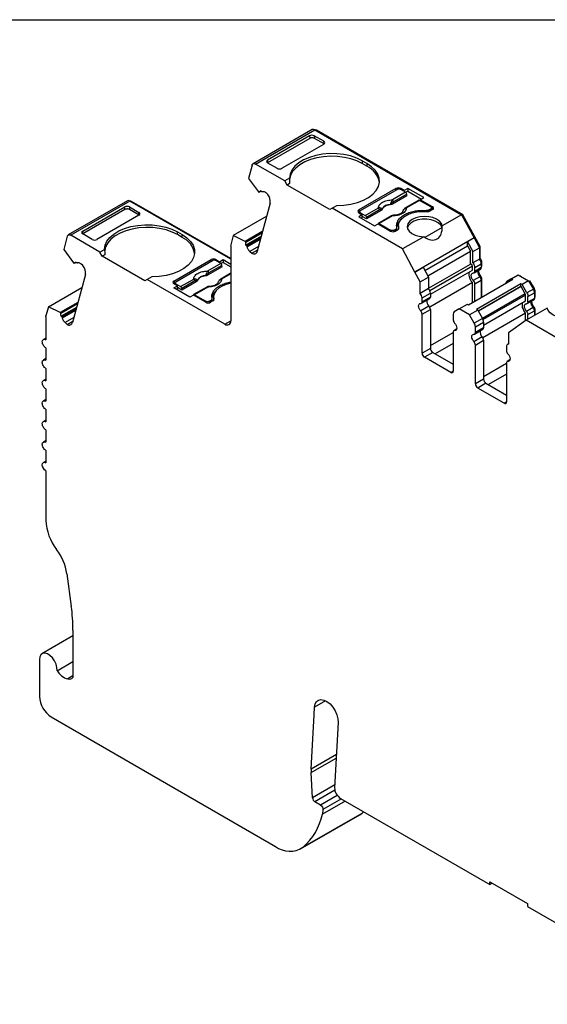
# Model space of a CAD drawing. Header units: millimetres. Extents: x 6 to 273, y 6 to 210.
# Tile 7 of 9: x 203 to 234, y 151 to 210. Entities that reach past the tile are written whole.
import ezdxf

# ---------------------------------------------------------------- set-up
doc = ezdxf.new("R2010")
doc.units = ezdxf.units.MM
doc.linetypes.add('SLD-Solid', pattern=[0])
doc.layers.add('TEXT', color=140, linetype='SLD-Solid', lineweight=25)

msp = doc.modelspace()

# ---------------------------------------------------------------- linework, layer by layer
for p, q in [((220.272, 202.98), (216.737, 200.939)), ((216.887, 200.924), (220.422, 202.965)), ((220.422, 202.965), (229.204, 197.896)), ((220.123, 202.457), (217.601, 201.002)), ((220.111, 202.614), (217.602, 201.165)), ((220.111, 202.614), (220.123, 202.457)), ((220.966, 202.284), (220.394, 202.614)), ((220.394, 202.614), (220.406, 202.458)), ((220.978, 202.128), (220.406, 202.458)), ((220.493, 202.924), (220.528, 202.945)), ((229.278, 197.893), (220.528, 202.945)), ((218.456, 200.672), (220.965, 202.12)), ((220.978, 202.128), (220.966, 202.284)), ((216.682, 200.861), (216.468, 200.065)), ((218.632, 199.916), (216.887, 200.924)), ((217.602, 201.165), (217.59, 201.008)), ((217.601, 201.002), (218.173, 200.671)), ((223.547, 200.957), (223.264, 201.121)), ((223.264, 201.121), (223.264, 200.957)), ((223.547, 200.794), (223.264, 200.957)), ((223.547, 200.957), (223.547, 200.794)), ((216.468, 200.065), (217.055, 199.27)), ((218.911, 200.077), (218.632, 199.916)), ((218.774, 199.671), (218.632, 199.916)), ((218.925, 199.759), (218.774, 199.671)), ((221.319, 198.202), (218.774, 199.671)), ((225.279, 199.467), (223.052, 198.181)), ((225.279, 199.467), (225.279, 199.365)), ((225.778, 199.343), (225.562, 199.467)), ((225.562, 199.467), (225.562, 199.406)), ((225.99, 199.465), (225.778, 199.343)), ((226.938, 198.918), (225.99, 199.465)), ((225.99, 199.465), (225.99, 199.302)), ((217.096, 199.233), (217.055, 199.27)), ((217.211, 199.3), (217.096, 199.233)), ((217.235, 199.279), (217.185, 199.324)), ((217.612, 199.114), (217.492, 199.221)), ((223.158, 198.141), (225.35, 199.406)), ((225.928, 199.031), (225.063, 198.532)), ((225.851, 199.239), (225.064, 198.785)), ((225.921, 199.124), (225.134, 198.67)), ((225.851, 199.239), (225.562, 199.406)), ((225.778, 199.282), (225.778, 199.343)), ((225.99, 199.302), (225.864, 199.229)), ((225.928, 199.031), (225.921, 199.124)), ((225.99, 199.302), (226.797, 198.836)), ((226.726, 198.795), (226.938, 198.918)), ((209.227, 198.729), (205.692, 196.688)), ((209.377, 198.714), (205.841, 196.673)), ((206.557, 196.914), (209.067, 198.362)), ((209.079, 198.206), (209.067, 198.362)), ((209.35, 198.362), (209.922, 198.032)), ((209.35, 198.362), (209.362, 198.206)), ((215.401, 195.237), (209.377, 198.714)), ((209.448, 198.673), (209.483, 198.694)), ((215.401, 195.277), (209.483, 198.694)), ((217.761, 198.58), (216.993, 195.712)), ((221.461, 198.283), (221.319, 198.202)), ((221.461, 198.283), (221.739, 198.444)), ((225.668, 195.855), (221.461, 198.283)), ((223.447, 197.851), (224.234, 198.306)), ((224.956, 198.515), (224.957, 198.5)), ((225.06, 198.597), (225.063, 198.532)), ((226.637, 198.761), (225.85, 198.307)), ((226.687, 198.756), (225.9, 198.302)), ((227.365, 198.365), (226.687, 198.756)), ((227.471, 198.365), (226.726, 198.795)), ((226.726, 198.795), (226.726, 198.734)), ((227.409, 198.166), (227.409, 198.304)), ((227.471, 198.202), (227.471, 198.365)), ((209.079, 198.206), (206.557, 196.75)), ((209.921, 197.869), (207.412, 196.42)), ((209.934, 197.877), (209.362, 198.206)), ((209.934, 197.877), (209.922, 198.032)), ((217.553, 197.802), (215.555, 196.649)), ((223.052, 198.181), (223.052, 198.018)), ((223.114, 198.054), (223.052, 198.018)), ((223.052, 198.018), (223.267, 197.894)), ((223.267, 197.894), (223.055, 197.771)), ((223.055, 197.771), (224.004, 197.224)), ((223.114, 198.079), (223.114, 197.982)), ((223.158, 198.018), (223.447, 197.851)), ((223.158, 197.957), (223.158, 198.018)), ((223.267, 197.73), (223.197, 197.69)), ((223.267, 197.73), (223.267, 197.894)), ((223.524, 197.644), (223.267, 197.792)), ((224.304, 198.191), (223.517, 197.736)), ((223.517, 197.736), (223.524, 197.644)), ((224.389, 198.143), (223.524, 197.644)), ((225.02, 197.828), (224.233, 197.373)), ((225.07, 197.823), (224.283, 197.368)), ((224.389, 198.143), (224.383, 198.206)), ((224.444, 198.204), (224.443, 198.219)), ((227.089, 198.149), (227.089, 198.093)), ((227.259, 198.181), (227.365, 198.243)), ((227.259, 198.094), (227.259, 198.181)), ((227.33, 198.12), (227.471, 198.202)), ((227.365, 198.243), (227.365, 198.141)), ((227.409, 198.238), (227.471, 198.202)), ((229.204, 197.896), (228.042, 197.225)), ((229.204, 197.896), (229.951, 196.51)), ((229.222, 197.861), (229.278, 197.893)), ((229.986, 196.58), (229.278, 197.893)), ((224.004, 197.224), (224.216, 197.346)), ((224.216, 197.346), (224.961, 196.916)), ((224.283, 197.368), (224.961, 196.977)), ((225.338, 196.97), (225.338, 197.12)), ((225.423, 197.232), (225.423, 197.069)), ((225.442, 197.061), (225.442, 197.097)), ((228.03, 197.127), (227.009, 196.538)), ((205.637, 196.61), (205.424, 195.814)), ((207.588, 195.665), (205.841, 196.673)), ((206.546, 196.757), (206.557, 196.914)), ((207.129, 196.42), (206.557, 196.75)), ((212.22, 196.869), (212.503, 196.706)), ((212.22, 196.706), (212.22, 196.869)), ((212.503, 196.542), (212.22, 196.706)), ((212.503, 196.542), (212.503, 196.706)), ((215.555, 196.649), (215.408, 196.102)), ((216.259, 196.299), (215.555, 196.649)), ((217.313, 196.908), (216.259, 196.299)), ((216.3, 196.263), (217.294, 196.837)), ((217.233, 196.609), (216.316, 196.08)), ((217.21, 196.523), (216.366, 196.035)), ((224.961, 196.977), (224.961, 196.916)), ((225.173, 196.977), (225.279, 197.038)), ((225.173, 196.891), (225.173, 196.977)), ((225.244, 196.916), (225.385, 196.998)), ((225.279, 197.038), (225.279, 196.936)), ((225.423, 197.069), (225.425, 197.03)), ((226.935, 196.586), (225.668, 195.855)), ((229.951, 196.51), (226.416, 194.469)), ((229.951, 196.509), (229.562, 196.285)), ((229.911, 196.537), (229.986, 196.58)), ((229.951, 196.509), (230.265, 195.927)), ((230.301, 195.997), (229.986, 196.58)), ((215.401, 196.042), (215.401, 191.563)), ((216.259, 196.299), (216.3, 196.263)), ((216.316, 196.08), (216.366, 196.035)), ((216.396, 195.98), (217.187, 196.437)), ((217.071, 196.004), (216.549, 195.703)), ((227.011, 194.568), (229.562, 196.041)), ((229.562, 196.041), (229.562, 196.285)), ((229.562, 196.285), (229.876, 195.702)), ((229.562, 196.041), (229.735, 195.721)), ((229.876, 195.702), (230.265, 195.927)), ((230.245, 195.965), (230.301, 195.997)), ((230.265, 195.927), (230.265, 195.241)), ((230.301, 195.288), (230.301, 195.997)), ((205.424, 195.814), (206.01, 195.019)), ((207.588, 195.665), (207.867, 195.825)), ((207.73, 195.42), (207.588, 195.665)), ((207.881, 195.507), (207.73, 195.42)), ((210.275, 193.95), (207.73, 195.42)), ((216.549, 195.703), (216.67, 195.596)), ((216.67, 195.596), (217.015, 195.795)), ((226.416, 194.469), (225.668, 195.855)), ((227.183, 194.248), (229.735, 195.721)), ((229.735, 194.952), (229.735, 195.721)), ((229.876, 195.017), (229.876, 195.702)), ((206.051, 194.982), (206.01, 195.019)), ((206.166, 195.049), (206.051, 194.982)), ((206.19, 195.028), (206.14, 195.072)), ((206.567, 194.863), (206.447, 194.97)), ((212.008, 193.93), (214.235, 195.216)), ((212.114, 193.889), (214.306, 195.154)), ((214.884, 194.78), (214.019, 194.28)), ((214.807, 194.988), (214.02, 194.533)), ((214.877, 194.873), (214.09, 194.418)), ((214.235, 195.114), (214.235, 195.216)), ((214.518, 195.216), (214.734, 195.091)), ((214.518, 195.216), (214.518, 195.154)), ((214.807, 194.988), (214.518, 195.154)), ((214.734, 195.091), (214.946, 195.214)), ((214.734, 195.03), (214.734, 195.091)), ((214.946, 195.05), (214.82, 194.978)), ((214.884, 194.78), (214.877, 194.873)), ((214.946, 195.214), (215.401, 194.951)), ((214.946, 195.214), (214.946, 195.05)), ((214.946, 195.05), (215.401, 194.788)), ((226.416, 194.468), (226.911, 194.754)), ((226.911, 194.754), (227.225, 194.171)), ((227.225, 193.503), (229.735, 194.952)), ((229.845, 194.82), (227.304, 193.353)), ((229.845, 194.593), (229.845, 194.82)), ((230.265, 195.241), (229.876, 195.017)), ((229.986, 194.739), (230.375, 194.963)), ((229.986, 194.511), (229.986, 194.739)), ((230.375, 194.736), (229.986, 194.511)), ((230.265, 195.268), (230.301, 195.288)), ((230.366, 195.04), (230.411, 195.065)), ((230.375, 194.963), (230.375, 194.736)), ((230.375, 194.817), (230.411, 194.838)), ((230.375, 194.783), (230.39, 194.792)), ((230.411, 194.838), (230.411, 195.065)), ((206.716, 194.329), (205.948, 191.461)), ((210.695, 194.193), (210.417, 194.032)), ((213.912, 194.264), (213.913, 194.249)), ((214.016, 194.346), (214.019, 194.28)), ((215.401, 194.399), (214.806, 194.055)), ((215.401, 194.365), (214.856, 194.05)), ((226.73, 193.886), (226.416, 194.468)), ((226.73, 193.886), (227.225, 194.171)), ((227.225, 194.171), (227.225, 193.486)), ((227.335, 193.144), (229.845, 194.593)), ((230.291, 194.186), (229.902, 193.961)), ((229.945, 194.419), (230.334, 194.644)), ((230.368, 194.189), (230.314, 194.157)), ((232.202, 194.083), (232.591, 194.307)), ((232.591, 194.307), (233.204, 193.953)), ((232.691, 194.25), (232.726, 194.27)), ((204.51, 192.398), (206.508, 193.551)), ((210.417, 194.032), (210.275, 193.95)), ((215.047, 191.359), (210.417, 194.032)), ((212.008, 193.93), (212.008, 193.767)), ((212.07, 193.802), (212.008, 193.767)), ((212.223, 193.642), (212.008, 193.767)), ((212.011, 193.52), (212.223, 193.642)), ((212.07, 193.828), (212.07, 193.731)), ((212.114, 193.767), (212.403, 193.6)), ((212.114, 193.705), (212.114, 193.767)), ((212.223, 193.479), (212.223, 193.642)), ((212.403, 193.6), (213.19, 194.054)), ((213.26, 193.939), (212.473, 193.485)), ((213.345, 193.891), (212.48, 193.392)), ((213.976, 193.576), (213.189, 193.122)), ((214.026, 193.571), (213.239, 193.117)), ((213.345, 193.891), (213.339, 193.955)), ((213.4, 193.953), (213.399, 193.967)), ((226.73, 193.2), (226.73, 193.886)), ((229.845, 193.844), (227.293, 192.371)), ((229.621, 192.511), (232.272, 194.042)), ((229.845, 192.641), (229.845, 193.844)), ((229.986, 193.763), (230.375, 193.987)), ((229.986, 192.722), (229.986, 193.763)), ((232.744, 193.77), (230.093, 192.239)), ((232.744, 193.606), (230.199, 192.137)), ((232.756, 193.599), (230.205, 192.126)), ((230.363, 194.062), (230.411, 194.089)), ((230.375, 193.987), (230.375, 192.947)), ((230.411, 192.967), (230.411, 194.089)), ((232.202, 194.083), (231.91, 193.915)), ((232.272, 194.042), (232.202, 194.083)), ((232.744, 193.606), (232.744, 193.77)), ((232.815, 193.729), (232.744, 193.77)), ((232.756, 193.599), (232.744, 193.606)), ((233.006, 193.166), (232.756, 193.599)), ((233.204, 193.953), (232.815, 193.729)), ((233.106, 193.224), (232.815, 193.729)), ((233.204, 193.953), (233.495, 193.449)), ((233.225, 193.917), (233.281, 193.95)), ((233.551, 193.481), (233.281, 193.95)), ((212.959, 192.972), (212.011, 193.52)), ((212.223, 193.479), (212.153, 193.438)), ((212.48, 193.392), (212.223, 193.54)), ((212.473, 193.485), (212.48, 193.392)), ((213.172, 193.095), (212.959, 192.972)), ((213.917, 192.664), (213.172, 193.095)), ((213.239, 193.117), (213.917, 192.726)), ((214.379, 192.981), (214.379, 192.817)), ((227.225, 193.486), (226.73, 193.2)), ((226.84, 192.922), (227.335, 193.208)), ((227.335, 192.98), (226.84, 192.695)), ((227.335, 193.208), (227.335, 192.98)), ((233.006, 193.166), (230.455, 191.693)), ((233.027, 193.097), (230.486, 191.63)), ((233.027, 192.756), (233.027, 193.097)), ((233.495, 193.449), (233.106, 193.224)), ((233.168, 193.015), (233.557, 193.24)), ((233.168, 192.674), (233.168, 193.015)), ((233.495, 193.449), (233.551, 193.481)), ((233.548, 193.316), (233.593, 193.342)), ((233.557, 193.24), (233.557, 192.899)), ((233.557, 192.98), (233.593, 193.001)), ((233.593, 193.001), (233.593, 193.342)), ((204.51, 192.398), (204.363, 191.851)), ((205.214, 192.048), (204.51, 192.398)), ((206.268, 192.657), (205.214, 192.048)), ((205.255, 192.012), (206.249, 192.586)), ((213.917, 192.726), (213.917, 192.664)), ((214.129, 192.726), (214.235, 192.787)), ((214.129, 192.639), (214.129, 192.726)), ((214.341, 192.746), (214.2, 192.664)), ((214.235, 192.787), (214.235, 192.685)), ((214.294, 192.719), (214.294, 192.869)), ((214.379, 192.817), (214.381, 192.778)), ((214.397, 192.81), (214.397, 192.846)), ((227.25, 192.431), (226.755, 192.145)), ((226.798, 192.603), (227.293, 192.889)), ((226.84, 192.695), (226.84, 192.922)), ((229.055, 192.266), (229.55, 192.552)), ((229.55, 192.552), (229.621, 192.511)), ((230.517, 191.307), (233.027, 192.756)), ((233.127, 192.583), (233.516, 192.807)), ((233.557, 192.899), (233.168, 192.674)), ((233.557, 192.946), (233.572, 192.955)), ((204.356, 191.791), (204.356, 190.427)), ((205.214, 192.048), (205.255, 192.012)), ((206.188, 192.358), (205.271, 191.829)), ((205.271, 191.829), (205.321, 191.784)), ((206.165, 192.272), (205.321, 191.784)), ((205.351, 191.729), (206.142, 192.186)), ((226.84, 191.946), (227.335, 192.232)), ((226.84, 189.626), (226.84, 191.946)), ((227.335, 192.232), (227.335, 189.911)), ((228.702, 191.961), (228.702, 191.62)), ((229.055, 192.266), (228.764, 192.098)), ((229.668, 191.912), (229.055, 192.266)), ((230.163, 192.198), (229.668, 191.912)), ((229.96, 191.408), (229.668, 191.912)), ((230.093, 192.239), (230.163, 192.198)), ((230.163, 192.198), (230.455, 191.693)), ((233.027, 192.007), (230.475, 190.534)), ((233.027, 191.57), (233.027, 192.007)), ((234.323, 192.322), (233.055, 191.59)), ((233.472, 192.349), (233.084, 192.124)), ((233.168, 191.926), (233.557, 192.15)), ((233.168, 191.655), (233.168, 191.926)), ((233.55, 192.352), (233.496, 192.32)), ((233.545, 192.225), (233.593, 192.252)), ((233.557, 192.15), (233.557, 191.88)), ((233.593, 191.9), (233.593, 192.252)), ((206.026, 191.753), (205.504, 191.452)), ((205.504, 191.452), (205.625, 191.345)), ((205.625, 191.345), (205.97, 191.544)), ((215.047, 191.359), (215.401, 191.563)), ((230.455, 191.693), (229.96, 191.408)), ((230.022, 191.198), (230.517, 191.484)), ((230.022, 190.858), (230.022, 191.198)), ((230.517, 191.484), (230.517, 191.143)), ((233.055, 191.59), (231.994, 190.847)), ((237.263, 189.161), (233.055, 191.59)), ((227.335, 190.075), (228.702, 190.864)), ((228.702, 190.871), (228.702, 188.551)), ((228.904, 191.056), (228.743, 190.963)), ((228.786, 190.972), (228.896, 191.035)), ((229.98, 190.766), (230.475, 191.052)), ((230.517, 191.143), (230.022, 190.858)), ((231.994, 190.847), (231.994, 190.162)), ((204.356, 190.528), (204.206, 190.442)), ((228.702, 190.211), (227.618, 189.585)), ((230.432, 190.594), (229.937, 190.308)), ((230.022, 190.109), (230.517, 190.395)), ((230.022, 187.789), (230.022, 190.109)), ((230.517, 190.395), (230.517, 188.075)), ((231.994, 190.175), (231.946, 190.148)), ((204.356, 189.937), (204.356, 189.202)), ((227.335, 189.911), (226.84, 189.626)), ((227.476, 189.667), (226.981, 189.381)), ((227.476, 189.667), (228.702, 188.959)), ((231.883, 190.01), (231.883, 189.783)), ((204.356, 189.303), (204.206, 189.217)), ((228.56, 188.469), (226.981, 189.381)), ((230.517, 188.238), (231.883, 189.027)), ((231.883, 189.034), (231.883, 186.714)), ((232.086, 189.219), (231.925, 189.126)), ((231.968, 189.135), (232.078, 189.198)), ((204.356, 188.712), (204.356, 187.977)), ((228.702, 188.551), (228.56, 188.469)), ((231.883, 188.374), (230.8, 187.748)), ((204.356, 188.079), (204.206, 187.992)), ((230.517, 188.075), (230.022, 187.789)), ((230.658, 187.83), (230.163, 187.544)), ((230.658, 187.83), (231.883, 187.122)), ((204.356, 187.487), (204.356, 186.752)), ((231.742, 186.632), (230.163, 187.544)), ((204.356, 186.854), (204.206, 186.767)), ((231.883, 186.714), (231.742, 186.632)), ((204.356, 186.262), (204.356, 185.528)), ((204.356, 185.629), (204.206, 185.542)), ((204.356, 185.038), (204.356, 184.303)), ((204.356, 184.404), (204.206, 184.318)), ((204.356, 183.813), (204.356, 183.078)), ((204.356, 183.179), (204.206, 183.093)), ((204.356, 182.588), (204.356, 179.636)), ((205.614, 176.45), (205.878, 174.496)), ((205.976, 173.08), (205.976, 170.238)), ((205.976, 172.734), (204.124, 171.665)), ((203.969, 171.321), (203.969, 169.116)), ((205.027, 170.655), (205.976, 171.203)), ((205.976, 170.337), (205.67, 170.16)), ((221.071, 168.86), (220.407, 168.477)), ((220.383, 168.024), (220.407, 168.477)), ((204.676, 167.892), (218.081, 160.153)), ((220.208, 164.769), (220.383, 168.024)), ((221.819, 167.564), (221.609, 163.663)), ((221.715, 165.639), (220.208, 164.769)), ((220.208, 164.568), (221.704, 165.432)), ((220.288, 163.058), (220.208, 164.568)), ((221.618, 163.826), (220.288, 163.058)), ((221.623, 163.513), (220.429, 162.823)), ((221.772, 163.2), (220.775, 162.624)), ((222.015, 162.996), (220.915, 162.361)), ((221.962, 163.026), (230.882, 157.876)), ((220.775, 162.624), (220.429, 162.823)), ((222.244, 162.863), (220.886, 162.079)), ((219.58, 160.005), (223.116, 162.046)), ((219.718, 160.1), (223.253, 162.141)), ((220.915, 162.361), (220.886, 162.079)), ((223.116, 162.046), (223.253, 162.141)), ((223.253, 162.141), (223.345, 162.22)), ((230.882, 158.04), (233.145, 156.734)), ((230.882, 157.876), (230.882, 158.04)), ((230.882, 157.876), (231.024, 157.958)), ((233.145, 156.734), (233.145, 156.57)), ((233.145, 156.57), (243.278, 150.721))]:
    msp.add_line(p, q)
at = {"flags": 128}
for points in [[(223.264, 201.121), (222.936, 201.28), (222.567, 201.406), (222.166, 201.494), (221.745, 201.542), (221.316, 201.549), (220.892, 201.515), (220.483, 201.439), (220.102, 201.325), (219.759, 201.176), (219.465, 200.996), (219.227, 200.79), (219.053, 200.564), (218.946, 200.324), (218.911, 200.077)], [(223.264, 200.957), (222.945, 201.113), (222.586, 201.237), (222.197, 201.326), (221.788, 201.376), (221.37, 201.387), (220.954, 201.359), (220.553, 201.292), (220.175, 201.188), (219.833, 201.049), (219.534, 200.88), (219.287, 200.685), (219.098, 200.47), (218.973, 200.239), (218.915, 200), (218.913, 199.971)], [(216.682, 200.861), (216.693, 200.892), (216.71, 200.917), (216.732, 200.936), (216.758, 200.948), (216.787, 200.953), (216.818, 200.95), (216.852, 200.941), (216.887, 200.924)], [(221.739, 198.444), (222.167, 198.465), (222.582, 198.526), (222.974, 198.627), (223.331, 198.764), (223.643, 198.934), (223.901, 199.132), (224.099, 199.352), (224.229, 199.588), (224.29, 199.833), (224.278, 200.08), (224.194, 200.323), (224.041, 200.555), (223.823, 200.768), (223.547, 200.957)], [(225.442, 197.097), (225.425, 197.278), (225.474, 197.457), (225.587, 197.626), (225.758, 197.777), (225.979, 197.905), (226.242, 198.004), (226.535, 198.069), (226.844, 198.097), (227.157, 198.088)], [(228.042, 197.225), (227.993, 197.377), (227.88, 197.517), (227.708, 197.636), (227.491, 197.726), (227.24, 197.781), (226.974, 197.798), (226.71, 197.775), (226.463, 197.715), (226.251, 197.62), (226.088, 197.498), (225.983, 197.356), (225.944, 197.203), (225.973, 197.049), (226.069, 196.905), (226.224, 196.779), (226.43, 196.68), (226.672, 196.615), (226.935, 196.586)], [(207.867, 195.825), (207.902, 196.072), (208.009, 196.312), (208.183, 196.538), (208.421, 196.744), (208.715, 196.925), (209.058, 197.074), (209.439, 197.188), (209.847, 197.263), (210.272, 197.298), (210.701, 197.291), (211.122, 197.243), (211.523, 197.154), (211.892, 197.029), (212.22, 196.869)], [(212.22, 196.706), (211.901, 196.862), (211.542, 196.986), (211.153, 197.074), (210.744, 197.125), (210.326, 197.136), (209.91, 197.107), (209.509, 197.04), (209.131, 196.936), (208.788, 196.798), (208.49, 196.629), (208.242, 196.434), (208.054, 196.218), (207.929, 195.988), (207.871, 195.749), (207.869, 195.72)], [(228.03, 197.127), (227.952, 197.276), (227.81, 197.409), (227.615, 197.517), (227.379, 197.592), (227.117, 197.63), (226.847, 197.628), (226.586, 197.587), (226.353, 197.508), (226.162, 197.398), (226.026, 197.263), (225.954, 197.113), (225.953, 197.11)], [(205.637, 196.61), (205.648, 196.641), (205.665, 196.666), (205.687, 196.685), (205.712, 196.697), (205.741, 196.702), (205.773, 196.699), (205.807, 196.69), (205.841, 196.673)], [(212.503, 196.706), (212.779, 196.516), (212.997, 196.303), (213.15, 196.072), (213.234, 195.829), (213.245, 195.581), (213.185, 195.336), (213.055, 195.1), (212.857, 194.88), (212.599, 194.683), (212.287, 194.513), (211.93, 194.375), (211.538, 194.275), (211.123, 194.213), (210.695, 194.193)], [(215.401, 193.802), (215.198, 193.752), (214.935, 193.654), (214.713, 193.526), (214.543, 193.374), (214.43, 193.205), (214.381, 193.026), (214.397, 192.846)], [(235.429, 192.961), (235.693, 192.933), (235.935, 192.867), (236.141, 192.768), (236.296, 192.642), (236.392, 192.498), (236.421, 192.344), (236.382, 192.191), (236.277, 192.049), (236.114, 191.927), (235.902, 191.832), (235.655, 191.772), (235.391, 191.749), (235.124, 191.766), (234.874, 191.821), (234.657, 191.911), (234.485, 192.03), (234.372, 192.17), (234.323, 192.322)], [(226.755, 192.145), (226.703, 192.212), (226.662, 192.289), (226.637, 192.368), (226.628, 192.443), (226.637, 192.508), (226.662, 192.557), (226.703, 192.586), (226.755, 192.594)], [(228.786, 191.421), (228.838, 191.354), (228.879, 191.277), (228.905, 191.198), (228.914, 191.123), (228.905, 191.058), (228.879, 191.009), (228.838, 190.979), (228.786, 190.972)], [(229.937, 190.308), (229.885, 190.375), (229.844, 190.452), (229.819, 190.531), (229.81, 190.606), (229.819, 190.671), (229.844, 190.72), (229.885, 190.75), (229.937, 190.757)], [(231.968, 189.584), (232.02, 189.517), (232.061, 189.44), (232.087, 189.361), (232.096, 189.286), (232.087, 189.221), (232.061, 189.172), (232.02, 189.143), (231.968, 189.135)], [(204.356, 182.588), (204.275, 182.654), (204.206, 182.746), (204.16, 182.852), (204.144, 182.955), (204.16, 183.04), (204.206, 183.093), (204.275, 183.106), (204.356, 183.078)], [(205.027, 170.655), (205.018, 170.839), (204.965, 171.039), (204.872, 171.236), (204.746, 171.414), (204.6, 171.558), (204.445, 171.655), (204.295, 171.698), (204.162, 171.682), (204.058, 171.609), (203.991, 171.485), (203.969, 171.321)], [(220.407, 168.477), (220.443, 168.666), (220.523, 168.811), (220.644, 168.902), (220.797, 168.933), (220.972, 168.902), (221.156, 168.811), (221.337, 168.666), (221.503, 168.477), (221.642, 168.257), (221.746, 168.02), (221.806, 167.784), (221.819, 167.564)]]:
    msp.add_lwpolyline(points, dxfattribs=at)
for centre, radius, start, end in [((220.334, 202.841), 0.152, 54.67239, 114.01711), ((220.469, 202.862), 0.102, 54.34676, 109.60724), ((222.985, 199.592), 1.327, 10.55249, 64.96313), ((225.421, 199.194), 0.307, 62.6096, 117.39042), ((217.093, 198.681), 0.676, 351.38161, 39.7694), ((209.289, 198.59), 0.152, 54.80899, 114.06172), ((209.424, 198.611), 0.102, 54.52046, 109.65287), ((224.15, 198.175), 0.155, 5.68902, 57.19916), ((224.274, 198.253), 0.118, 336.66805, 18.17486), ((224.944, 197.943), 0.573, 88.84481, 151.14981), ((224.737, 198.214), 0.5, 49.88216, 58.74263), ((224.979, 198.654), 0.155, 5.68902, 57.19916), ((225.871, 198.262), 0.0497, 54.01604, 114.69587), ((227.44, 198.283), 0.0873, 290.78336, 69.21621), ((223.083, 198.1), 0.0873, 110.78347, 249.21698), ((225.041, 197.783), 0.0498, 54.01822, 114.67137), ((225.743, 198.203), 0.00686, 52.52034, 103.5057), ((227.19, 198.387), 0.301, 263.66944, 297.5974), ((225.351, 197.083), 0.0919, 292.11456, 9.09384), ((211.941, 195.34), 1.327, 10.55249, 64.96313), ((225.102, 197.189), 0.307, 242.60974, 297.39022), ((215.63, 196.044), 0.23, 165.57282, 180.51026), ((216.793, 195.76), 0.205, 233.14551, 346.27553), ((206.048, 194.43), 0.676, 351.38161, 39.7694), ((214.377, 194.943), 0.307, 62.60967, 117.39033), ((229.914, 194.942), 0.462, 2.68162, 40.48108), ((230.276, 194.725), 0.0995, 305.30611, 6.00619), ((213.9, 193.691), 0.573, 88.84481, 151.14981), ((213.693, 193.963), 0.5, 49.88216, 58.74263), ((213.935, 194.403), 0.155, 5.68902, 57.19916), ((230.56, 194.474), 0.395, 168.79208, 226.95592), ((230.064, 193.972), 0.311, 2.82593, 43.43122), ((212.039, 193.848), 0.0873, 110.78348, 249.21698), ((213.106, 193.924), 0.155, 5.68902, 57.19916), ((213.23, 194.002), 0.118, 336.66805, 18.17486), ((213.997, 193.531), 0.0498, 54.01822, 114.67137), ((214.699, 193.952), 0.00686, 52.52034, 103.5057), ((214.827, 194.01), 0.0497, 54.01604, 114.69587), ((226.378, 192.9), 0.462, 2.6816, 40.48111), ((226.873, 193.186), 0.462, 2.68163, 40.48107), ((227.236, 192.97), 0.0995, 305.30602, 6.00582), ((233.125, 193.225), 0.433, 1.95642, 31.14371), ((214.058, 192.937), 0.307, 242.60998, 297.3903), ((214.307, 192.831), 0.0919, 292.11493, 9.09371), ((226.756, 192.679), 0.0853, 269.39175, 10.36502), ((227.519, 192.719), 0.395, 168.79208, 226.95598), ((227.024, 192.217), 0.311, 2.82617, 43.43111), ((233.742, 192.637), 0.395, 168.79207, 226.95594), ((233.458, 192.888), 0.0995, 305.30578, 6.00643), ((226.529, 191.931), 0.311, 2.82606, 43.43134), ((228.852, 191.975), 0.151, 125.69812, 185.62053), ((233.246, 192.135), 0.311, 2.82606, 43.43123), ((205.748, 191.509), 0.205, 233.14551, 346.27553), ((215.185, 191.528), 0.218, 230.79667, 9.21405), ((229.012, 191.635), 0.311, 182.82626, 223.43119), ((229.589, 191.184), 0.433, 1.95645, 31.14372), ((230.084, 191.469), 0.433, 1.95669, 31.14358), ((228.785, 190.887), 0.0853, 89.39197, 190.36578), ((229.938, 190.842), 0.0853, 269.39183, 10.36529), ((230.701, 190.882), 0.395, 168.79207, 226.95596), ((230.418, 191.133), 0.0995, 305.306, 6.0061), ((229.711, 190.094), 0.311, 2.82618, 43.43118), ((230.206, 190.38), 0.311, 2.82618, 43.43118), ((232.013, 190.032), 0.131, 98.38579, 189.50163), ((227.147, 189.64), 0.307, 182.60555, 237.3945), ((227.642, 189.925), 0.307, 182.60548, 237.39454), ((232.194, 189.798), 0.311, 182.82615, 223.43126), ((231.967, 189.05), 0.0853, 89.39187, 190.36542), ((228.615, 188.537), 0.0873, 230.79687, 9.21367), ((230.329, 187.803), 0.307, 182.60562, 237.39459), ((230.824, 188.089), 0.307, 182.60554, 237.39463), ((231.797, 186.7), 0.0873, 230.79706, 9.21398), ((207.393, 179.77), 3.04, 182.51692, 217.92425), ((202.44, 175.954), 3.213, 8.88874, 37.31959), ((195.357, 173.052), 10.619, 0.15238, 7.81787), ((205.959, 171.199), 1.079, 210.25442, 254.45413), ((205.504, 169.186), 1.537, 182.60554, 237.39441), ((222.094, 164.671), 1.889, 177.01428, 183.11535), ((222.37, 163.668), 0.761, 180.41914, 237.5877), ((220.597, 163.084), 0.31, 184.83521, 237.24431), ((217.281, 162.873), 3.692, 311.30381, 347.57405), ((218.937, 161.289), 1.422, 232.98477, 303.29035)]:
    msp.add_arc(centre, radius, start, end)
for centre, major_axis, ratio, start_param, end_param in [((220.252, 202.532), (0.2, 0.001), 0.577279, 0.781586, 2.352383), ((220.264, 202.376), (0.2, 0.001), 0.577279, 0.781587, 2.352383), ((220.824, 202.202), (0.2, 0.001), 0.577279, 5.493975, 7.06477), ((217.743, 201.083), (0.2, 0.001), 0.577279, 2.352383, 3.923179), ((218.315, 200.753), (0.2, 0.001), 0.577279, 3.923179, 5.493975), ((221.461, 198.61), (-1.803, 3.123), 0.577335, 0.787087, 0.892479), ((209.208, 198.28), (0.2, 0.001), 0.577279, 0.781586, 2.352383), ((209.78, 197.95), (0.2, 0.001), 0.577279, 5.493975, 7.06477), ((226.994, 197.824), (-0.725, 1.386), 0.547657, 2.323184, 4.005348), ((226.994, 197.58), (-0.725, 1.386), 0.547657, 4.045175, 4.11376), ((206.699, 196.832), (0.2, 0.001), 0.577279, 2.352383, 3.923179), ((207.271, 196.502), (0.2, 0.001), 0.577279, 3.923179, 5.493975), ((210.417, 194.358), (-1.803, 3.123), 0.577335, 0.787087, 0.89248)]:
    msp.add_ellipse(centre, major_axis=major_axis, ratio=ratio, start_param=start_param, end_param=end_param)
for points, knots in [([(217.096, 199.233), (217.103, 199.247), (217.118, 199.273), (217.148, 199.304), (217.173, 199.317), (217.185, 199.324)], [0, 0, 0, 0, 0.3345063, 0.6654937, 1, 1, 1, 1]), ([(217.277, 199.27), (217.286, 199.275), (217.305, 199.286), (217.338, 199.291), (217.381, 199.287), (217.433, 199.267), (217.472, 199.236), (217.492, 199.221)], [0, 0, 0, 0, 0.1671016, 0.3319461, 0.5003862, 0.7494426, 1, 1, 1, 1]), ([(225.562, 199.406), (225.552, 199.411), (225.532, 199.421), (225.495, 199.43), (225.45, 199.433), (225.396, 199.428), (225.365, 199.413), (225.35, 199.406)], [0, 0, 0, 0, 0.168224, 0.331133, 0.500763, 0.749586, 1, 1, 1, 1]), ([(225.921, 199.124), (225.92, 199.145), (225.911, 199.169), (225.886, 199.211), (225.868, 199.229), (225.851, 199.239)], [0, 0, 0, 0, 0.5, 0.5, 1, 1, 1, 1]), ([(224.234, 198.306), (224.235, 198.321), (224.236, 198.351), (224.248, 198.396), (224.266, 198.439), (224.302, 198.499), (224.366, 198.57), (224.474, 198.646), (224.605, 198.709), (224.753, 198.752), (224.907, 198.78), (225.011, 198.783), (225.064, 198.785)], [0, 0, 0, 0, 0.0602697, 0.1200562, 0.1798933, 0.2403137, 0.3700145, 0.5001284, 0.6298294, 0.7599435, 0.879871, 1, 1, 1, 1]), ([(224.957, 198.5), (224.931, 198.497), (224.881, 198.491), (224.809, 198.475), (224.741, 198.455), (224.677, 198.429), (224.614, 198.397), (224.554, 198.357), (224.503, 198.309), (224.465, 198.258), (224.451, 198.222), (224.444, 198.204)], [0, 0, 0, 0, 0.101069, 0.200103, 0.298615, 0.398141, 0.500173, 0.626627, 0.756016, 0.877292, 1, 1, 1, 1]), ([(224.956, 198.515), (224.961, 198.527), (224.97, 198.55), (224.981, 198.585), (224.99, 198.615), (224.995, 198.634), (224.997, 198.642)], [0, 0, 0, 0, 0.306881, 0.575882, 0.806979, 1, 1, 1, 1]), ([(225.06, 198.597), (225.048, 198.585), (225.018, 198.555), (224.979, 198.53), (224.956, 198.515)], [0, 0, 0, 0, 0.389276, 1, 1, 1, 1]), ([(225.063, 198.532), (225.053, 198.527), (225.033, 198.516), (224.996, 198.505), (224.97, 198.502), (224.957, 198.5)], [0, 0, 0, 0, 0.3357194, 0.6642806, 1, 1, 1, 1]), ([(225.134, 198.67), (225.12, 198.66), (225.092, 198.643), (225.07, 198.612), (225.06, 198.597)], [0, 0, 0, 0, 0.521485, 1, 1, 1, 1]), ([(225.9, 198.302), (225.899, 198.287), (225.898, 198.257), (225.886, 198.212), (225.868, 198.168), (225.832, 198.109), (225.768, 198.037), (225.66, 197.962), (225.529, 197.899), (225.382, 197.855), (225.227, 197.828), (225.123, 197.825), (225.07, 197.823)], [0, 0, 0, 0, 0.06027, 0.120056, 0.179893, 0.240314, 0.370015, 0.500128, 0.629829, 0.759943, 0.879871, 1, 1, 1, 1]), ([(225.85, 198.307), (225.829, 198.293), (225.79, 198.268), (225.757, 198.228), (225.742, 198.21)], [0, 0, 0, 0, 0.553024, 1, 1, 1, 1]), ([(226.687, 198.756), (226.679, 198.76), (226.662, 198.768), (226.644, 198.767), (226.638, 198.761), (226.638, 198.761)], [0, 0, 0, 0, 0.472475, 0.94495, 1, 1, 1, 1]), ([(227.365, 198.365), (227.393, 198.349), (227.409, 198.327), (227.409, 198.281), (227.393, 198.259), (227.365, 198.243)], [0, 0, 0, 0, 0.5, 0.5, 1, 1, 1, 1]), ([(209.362, 198.206), (209.353, 198.211), (209.333, 198.222), (209.298, 198.232), (209.261, 198.239), (209.208, 198.241), (209.141, 198.235), (209.1, 198.216), (209.079, 198.206)], [0, 0, 0, 0, 0.126961, 0.24931, 0.372135, 0.500462, 0.749301, 1, 1, 1, 1]), ([(223.158, 198.018), (223.13, 198.034), (223.114, 198.057), (223.114, 198.102), (223.13, 198.125), (223.158, 198.141)], [0, 0, 0, 0, 0.5, 0.5, 1, 1, 1, 1]), ([(223.447, 197.851), (223.464, 197.841), (223.481, 197.824), (223.507, 197.781), (223.516, 197.757), (223.517, 197.736)], [0, 0, 0, 0, 0.5, 0.5, 1, 1, 1, 1]), ([(224.383, 198.206), (224.375, 198.208), (224.36, 198.211), (224.333, 198.205), (224.314, 198.196), (224.304, 198.191)], [0, 0, 0, 0, 0.317222, 0.645084, 1, 1, 1, 1]), ([(224.443, 198.219), (224.439, 198.217), (224.432, 198.215), (224.416, 198.211), (224.399, 198.208), (224.388, 198.207), (224.383, 198.206)], [0, 0, 0, 0, 0.332097, 0.61117, 0.833934, 1, 1, 1, 1]), ([(224.444, 198.204), (224.441, 198.197), (224.435, 198.182), (224.416, 198.161), (224.398, 198.149), (224.389, 198.143)], [0, 0, 0, 0, 0.3357194, 0.6642806, 1, 1, 1, 1]), ([(225.124, 197.861), (225.107, 197.859), (225.074, 197.855), (225.038, 197.837), (225.02, 197.828)], [0, 0, 0, 0, 0.512278, 1, 1, 1, 1]), ([(225.123, 197.86), (225.119, 197.859), (225.104, 197.857), (225.084, 197.837), (225.07, 197.823)], [0, 0, 0, 0, 0.3178823, 1, 1, 1, 1]), ([(225.137, 197.857), (225.134, 197.859), (225.13, 197.862), (225.124, 197.86), (225.123, 197.86)], [0, 0, 0, 0, 0.826719, 1, 1, 1, 1]), ([(225.686, 198.075), (225.665, 198.046), (225.623, 197.987), (225.482, 197.917), (225.314, 197.871), (225.186, 197.866), (225.132, 197.864)], [0, 0, 0, 0, 0.261846, 0.528245, 0.802184, 1, 1, 1, 1]), ([(225.336, 197.136), (225.331, 197.16), (225.321, 197.205), (225.318, 197.275), (225.324, 197.343), (225.34, 197.412), (225.364, 197.479), (225.42, 197.59), (225.539, 197.738), (225.765, 197.901), (226.047, 198.031), (226.34, 198.11), (226.611, 198.149), (226.851, 198.163), (227.009, 198.153), (227.089, 198.149)], [0, 0, 0, 0, 0.042112, 0.083729, 0.125101, 0.166484, 0.208132, 0.250294, 0.375098, 0.50009, 0.624895, 0.749887, 0.833557, 0.916248, 1, 1, 1, 1]), ([(224.213, 197.335), (224.214, 197.354), (224.223, 197.368), (224.248, 197.381), (224.266, 197.379), (224.283, 197.368)], [0, 0, 0, 0, 0.5, 0.5, 1, 1, 1, 1]), ([(225.279, 197.038), (225.289, 197.045), (225.31, 197.059), (225.329, 197.083), (225.339, 197.11), (225.337, 197.127), (225.336, 197.136)], [0, 0, 0, 0, 0.249233, 0.499959, 0.749241, 1, 1, 1, 1]), ([(225.607, 197.61), (225.588, 197.597), (225.493, 197.531), (225.389, 197.39), (225.351, 197.26), (225.333, 197.198)], [0, 0, 0, 0, 0.1148397, 0.578088, 1, 1, 1, 1]), ([(225.173, 196.977), (225.145, 196.961), (225.106, 196.952), (225.028, 196.952), (224.989, 196.961), (224.961, 196.977)], [0, 0, 0, 0, 0.5, 0.5, 1, 1, 1, 1]), ([(216.316, 196.08), (216.311, 196.101), (216.302, 196.144), (216.296, 196.206), (216.299, 196.244), (216.3, 196.263)], [0, 0, 0, 0, 0.3345062, 0.6654938, 1, 1, 1, 1]), ([(216.549, 195.703), (216.537, 195.715), (216.512, 195.739), (216.478, 195.782), (216.444, 195.837), (216.412, 195.905), (216.401, 195.955), (216.396, 195.98)], [0, 0, 0, 0, 0.167102, 0.331946, 0.500386, 0.749443, 1, 1, 1, 1]), ([(206.051, 194.982), (206.058, 194.996), (206.073, 195.022), (206.103, 195.053), (206.128, 195.066), (206.14, 195.072)], [0, 0, 0, 0, 0.334506, 0.665494, 1, 1, 1, 1]), ([(206.232, 195.018), (206.242, 195.024), (206.26, 195.035), (206.293, 195.04), (206.336, 195.036), (206.388, 195.016), (206.427, 194.985), (206.447, 194.97)], [0, 0, 0, 0, 0.167102, 0.331946, 0.500386, 0.749443, 1, 1, 1, 1]), ([(214.518, 195.154), (214.508, 195.16), (214.488, 195.169), (214.451, 195.178), (214.406, 195.181), (214.352, 195.176), (214.321, 195.162), (214.306, 195.154)], [0, 0, 0, 0, 0.168224, 0.331133, 0.500763, 0.749586, 1, 1, 1, 1]), ([(214.877, 194.873), (214.876, 194.894), (214.867, 194.918), (214.842, 194.96), (214.824, 194.978), (214.807, 194.988)], [0, 0, 0, 0, 0.5, 0.5, 1, 1, 1, 1]), ([(229.845, 194.82), (229.845, 194.85), (229.83, 194.887), (229.785, 194.941), (229.756, 194.956), (229.735, 194.952)], [0, 0, 0, 0, 0.5, 0.5, 1, 1, 1, 1]), ([(229.876, 195.017), (229.91, 194.977), (229.938, 194.929), (229.976, 194.832), (229.986, 194.782), (229.986, 194.739)], [0, 0, 0, 0, 0.5, 0.5, 1, 1, 1, 1]), ([(230.411, 195.065), (230.411, 195.102), (230.4, 195.145), (230.36, 195.225), (230.332, 195.262), (230.301, 195.288)], [0, 0, 0, 0, 0.5, 0.5, 1, 1, 1, 1]), ([(230.39, 194.793), (230.393, 194.795), (230.401, 194.8), (230.409, 194.815), (230.41, 194.83), (230.411, 194.838)], [0, 0, 0, 0, 0.26222, 0.63111, 1, 1, 1, 1]), ([(213.19, 194.054), (213.191, 194.069), (213.192, 194.099), (213.204, 194.144), (213.222, 194.188), (213.258, 194.247), (213.322, 194.319), (213.43, 194.395), (213.561, 194.457), (213.708, 194.501), (213.863, 194.528), (213.967, 194.532), (214.02, 194.533)], [0, 0, 0, 0, 0.06027, 0.120056, 0.179893, 0.240314, 0.370015, 0.500128, 0.629829, 0.759943, 0.879871, 1, 1, 1, 1]), ([(213.913, 194.249), (213.887, 194.245), (213.837, 194.239), (213.765, 194.224), (213.697, 194.203), (213.633, 194.178), (213.57, 194.145), (213.51, 194.105), (213.459, 194.057), (213.42, 194.006), (213.407, 193.971), (213.4, 193.953)], [0, 0, 0, 0, 0.101069, 0.200103, 0.298615, 0.398141, 0.500173, 0.626627, 0.756016, 0.877292, 1, 1, 1, 1]), ([(213.912, 194.264), (213.917, 194.276), (213.926, 194.298), (213.937, 194.333), (213.946, 194.363), (213.951, 194.382), (213.953, 194.391)], [0, 0, 0, 0, 0.306881, 0.575882, 0.806979, 1, 1, 1, 1]), ([(214.016, 194.346), (214.004, 194.334), (213.973, 194.303), (213.935, 194.279), (213.912, 194.264)], [0, 0, 0, 0, 0.389276, 1, 1, 1, 1]), ([(214.019, 194.28), (214.009, 194.275), (213.988, 194.265), (213.952, 194.254), (213.926, 194.25), (213.913, 194.249)], [0, 0, 0, 0, 0.335719, 0.664281, 1, 1, 1, 1]), ([(214.09, 194.418), (214.076, 194.409), (214.048, 194.391), (214.026, 194.36), (214.016, 194.346)], [0, 0, 0, 0, 0.521485, 1, 1, 1, 1]), ([(229.67, 194.492), (229.662, 194.478), (229.638, 194.439), (229.629, 194.343), (229.643, 194.217), (229.687, 194.083), (229.755, 193.953), (229.815, 193.881), (229.845, 193.844)], [0, 0, 0, 0, 0.093688, 0.274951, 0.456213, 0.637475, 0.818738, 1, 1, 1, 1]), ([(229.902, 193.961), (229.889, 193.975), (229.865, 194.004), (229.834, 194.053), (229.804, 194.113), (229.78, 194.185), (229.772, 194.26), (229.78, 194.327), (229.807, 194.376), (229.847, 194.408), (229.883, 194.41), (229.902, 194.41)], [0, 0, 0, 0, 0.08328, 0.165662, 0.250294, 0.373781, 0.500178, 0.623657, 0.750052, 0.874275, 1, 1, 1, 1]), ([(230.199, 194.591), (230.199, 194.589), (230.195, 194.559), (230.208, 194.485), (230.241, 194.38), (230.296, 194.275), (230.344, 194.218), (230.368, 194.189)], [0, 0, 0, 0, 0.0133513, 0.2600135, 0.5066757, 0.7533378, 1, 1, 1, 1]), ([(212.114, 193.767), (212.086, 193.783), (212.07, 193.805), (212.07, 193.85), (212.086, 193.873), (212.114, 193.889)], [0, 0, 0, 0, 0.5, 0.5, 1, 1, 1, 1]), ([(212.403, 193.6), (212.42, 193.59), (212.437, 193.572), (212.463, 193.53), (212.471, 193.506), (212.473, 193.485)], [0, 0, 0, 0, 0.5, 0.5, 1, 1, 1, 1]), ([(213.339, 193.955), (213.331, 193.956), (213.316, 193.96), (213.288, 193.954), (213.27, 193.944), (213.26, 193.939)], [0, 0, 0, 0, 0.317222, 0.645084, 1, 1, 1, 1]), ([(213.399, 193.967), (213.395, 193.966), (213.388, 193.963), (213.372, 193.959), (213.355, 193.957), (213.344, 193.955), (213.339, 193.955)], [0, 0, 0, 0, 0.332097, 0.61117, 0.833934, 1, 1, 1, 1]), ([(213.4, 193.953), (213.397, 193.945), (213.391, 193.93), (213.372, 193.909), (213.354, 193.897), (213.345, 193.891)], [0, 0, 0, 0, 0.335719, 0.664281, 1, 1, 1, 1]), ([(214.08, 193.609), (214.063, 193.607), (214.029, 193.603), (213.994, 193.585), (213.976, 193.576)], [0, 0, 0, 0, 0.512278, 1, 1, 1, 1]), ([(214.856, 194.05), (214.855, 194.035), (214.854, 194.005), (214.842, 193.961), (214.824, 193.917), (214.788, 193.858), (214.724, 193.786), (214.616, 193.71), (214.485, 193.648), (214.337, 193.604), (214.183, 193.576), (214.079, 193.573), (214.026, 193.571)], [0, 0, 0, 0, 0.0602697, 0.1200562, 0.1798933, 0.2403137, 0.3700145, 0.5001284, 0.6298294, 0.7599435, 0.879871, 1, 1, 1, 1]), ([(214.079, 193.609), (214.074, 193.608), (214.06, 193.606), (214.04, 193.585), (214.026, 193.571)], [0, 0, 0, 0, 0.317882, 1, 1, 1, 1]), ([(214.093, 193.605), (214.09, 193.608), (214.086, 193.611), (214.08, 193.609), (214.079, 193.609)], [0, 0, 0, 0, 0.826719, 1, 1, 1, 1]), ([(214.642, 193.823), (214.621, 193.794), (214.579, 193.736), (214.438, 193.666), (214.27, 193.619), (214.142, 193.614), (214.088, 193.612)], [0, 0, 0, 0, 0.2618461, 0.528245, 0.8021841, 1, 1, 1, 1]), ([(214.292, 192.885), (214.283, 192.954), (214.265, 193.092), (214.343, 193.297), (214.496, 193.486), (214.72, 193.651), (215.005, 193.777), (215.24, 193.85), (215.379, 193.866), (215.401, 193.868)], [0, 0, 0, 0, 0.161676, 0.323351, 0.485027, 0.646702, 0.808378, 0.970053, 1, 1, 1, 1]), ([(214.806, 194.055), (214.785, 194.041), (214.746, 194.016), (214.713, 193.976), (214.698, 193.958)], [0, 0, 0, 0, 0.553024, 1, 1, 1, 1]), ([(231.91, 193.915), (231.904, 193.91), (231.891, 193.902), (231.876, 193.884), (231.862, 193.859), (231.85, 193.824), (231.849, 193.793), (231.848, 193.777)], [0, 0, 0, 0, 0.166556, 0.332331, 0.500193, 0.749367, 1, 1, 1, 1]), ([(213.169, 193.083), (213.17, 193.102), (213.179, 193.117), (213.204, 193.129), (213.222, 193.127), (213.239, 193.117)], [0, 0, 0, 0, 0.5, 0.5, 1, 1, 1, 1]), ([(214.538, 193.341), (214.528, 193.333), (214.442, 193.272), (214.346, 193.138), (214.307, 193.008), (214.289, 192.947)], [0, 0, 0, 0, 0.066733, 0.5551579, 1, 1, 1, 1]), ([(233.572, 192.956), (233.575, 192.958), (233.583, 192.963), (233.591, 192.978), (233.592, 192.993), (233.593, 193.001)], [0, 0, 0, 0, 0.262221, 0.63111, 1, 1, 1, 1]), ([(214.129, 192.726), (214.101, 192.71), (214.062, 192.7), (213.984, 192.7), (213.945, 192.71), (213.917, 192.726)], [0, 0, 0, 0, 0.5, 0.5, 1, 1, 1, 1]), ([(214.235, 192.787), (214.245, 192.794), (214.266, 192.807), (214.285, 192.832), (214.295, 192.858), (214.293, 192.876), (214.292, 192.885)], [0, 0, 0, 0, 0.249233, 0.499959, 0.749241, 1, 1, 1, 1]), ([(232.852, 192.655), (232.844, 192.641), (232.82, 192.602), (232.811, 192.506), (232.825, 192.38), (232.869, 192.247), (232.937, 192.116), (232.997, 192.044), (233.027, 192.007)], [0, 0, 0, 0, 0.093689, 0.274951, 0.456213, 0.637476, 0.818738, 1, 1, 1, 1]), ([(233.084, 192.124), (233.071, 192.139), (233.047, 192.167), (233.016, 192.216), (232.986, 192.276), (232.962, 192.348), (232.953, 192.423), (232.962, 192.49), (232.989, 192.539), (233.029, 192.571), (233.065, 192.573), (233.084, 192.573)], [0, 0, 0, 0, 0.0832795, 0.1656625, 0.2502941, 0.3737808, 0.5001782, 0.6236571, 0.7500515, 0.8742751, 1, 1, 1, 1]), ([(233.381, 192.754), (233.381, 192.752), (233.377, 192.722), (233.39, 192.648), (233.423, 192.543), (233.478, 192.438), (233.526, 192.381), (233.55, 192.352)], [0, 0, 0, 0, 0.013351, 0.260014, 0.506676, 0.753338, 1, 1, 1, 1]), ([(205.271, 191.829), (205.266, 191.85), (205.257, 191.893), (205.251, 191.955), (205.254, 191.993), (205.255, 192.012)], [0, 0, 0, 0, 0.3345062, 0.6654938, 1, 1, 1, 1]), ([(205.504, 191.452), (205.492, 191.464), (205.467, 191.488), (205.433, 191.531), (205.399, 191.586), (205.367, 191.654), (205.356, 191.704), (205.351, 191.729)], [0, 0, 0, 0, 0.167102, 0.331946, 0.500386, 0.749443, 1, 1, 1, 1]), ([(204.356, 189.937), (204.3, 189.969), (204.245, 190.027), (204.167, 190.163), (204.144, 190.24), (204.144, 190.368), (204.167, 190.419), (204.245, 190.464), (204.3, 190.459), (204.356, 190.427)], [0, 0, 0, 0, 0.25, 0.25, 0.5, 0.5, 0.75, 0.75, 1, 1, 1, 1]), ([(204.356, 188.712), (204.3, 188.744), (204.245, 188.802), (204.167, 188.938), (204.144, 189.015), (204.144, 189.144), (204.167, 189.194), (204.245, 189.24), (204.3, 189.234), (204.356, 189.202)], [0, 0, 0, 0, 0.25, 0.25, 0.5, 0.5, 0.75, 0.75, 1, 1, 1, 1]), ([(204.356, 187.487), (204.3, 187.519), (204.245, 187.578), (204.167, 187.714), (204.144, 187.791), (204.144, 187.919), (204.167, 187.969), (204.245, 188.015), (204.3, 188.009), (204.356, 187.977)], [0, 0, 0, 0, 0.25, 0.25, 0.5, 0.5, 0.75, 0.75, 1, 1, 1, 1]), ([(204.356, 186.262), (204.3, 186.294), (204.245, 186.353), (204.167, 186.489), (204.144, 186.566), (204.144, 186.694), (204.167, 186.745), (204.245, 186.79), (204.3, 186.784), (204.356, 186.752)], [0, 0, 0, 0, 0.25, 0.25, 0.5, 0.5, 0.75, 0.75, 1, 1, 1, 1]), ([(204.356, 185.038), (204.3, 185.07), (204.245, 185.128), (204.167, 185.264), (204.144, 185.341), (204.144, 185.469), (204.167, 185.52), (204.245, 185.565), (204.3, 185.56), (204.356, 185.528)], [0, 0, 0, 0, 0.25, 0.25, 0.5, 0.5, 0.75, 0.75, 1, 1, 1, 1]), ([(204.356, 183.813), (204.3, 183.845), (204.245, 183.903), (204.167, 184.039), (204.144, 184.116), (204.144, 184.244), (204.167, 184.295), (204.245, 184.34), (204.3, 184.335), (204.356, 184.303)], [0, 0, 0, 0, 0.25, 0.25, 0.5, 0.5, 0.75, 0.75, 1, 1, 1, 1]), ([(205.67, 170.16), (205.736, 170.149), (205.795, 170.152), (205.898, 170.181), (205.94, 170.205), (205.976, 170.238)], [0, 0, 0, 0, 0.25, 0.25, 0.4638839, 0.4638839, 0.4638839, 0.4638839]), ([(220.775, 162.624), (220.814, 162.601), (220.854, 162.558), (220.907, 162.459), (220.92, 162.404), (220.915, 162.361)], [0, 0, 0, 0, 0.5, 0.5, 1, 1, 1, 1])]:
    msp.add_open_spline(points, degree=3, knots=knots)
for points in [[(217.277, 199.27), (217.267, 199.262), (217.25, 199.266), (217.235, 199.279)], [(224.387, 198.29), (224.343, 198.319), (224.287, 198.321), (224.234, 198.306)], [(224.443, 198.219), (224.436, 198.244), (224.418, 198.269), (224.387, 198.29)], [(225.064, 198.785), (225.037, 198.754), (225.013, 198.705), (224.997, 198.642)], [(225.747, 198.209), (225.791, 198.256), (225.847, 198.287), (225.9, 198.302)], [(225.691, 198.091), (225.698, 198.133), (225.716, 198.174), (225.747, 198.209)], [(227.259, 198.181), (227.215, 198.156), (227.151, 198.144), (227.089, 198.149)], [(216.366, 196.035), (216.381, 196.022), (216.393, 196), (216.396, 195.98)], [(206.232, 195.018), (206.222, 195.011), (206.205, 195.015), (206.19, 195.028)], [(214.02, 194.533), (213.993, 194.503), (213.968, 194.454), (213.953, 194.391)], [(229.986, 194.511), (229.986, 194.448), (229.952, 194.407), (229.902, 194.41)], [(230.411, 194.089), (230.411, 194.121), (230.393, 194.161), (230.368, 194.189)], [(213.343, 194.038), (213.299, 194.067), (213.243, 194.07), (213.19, 194.054)], [(213.399, 193.967), (213.392, 193.992), (213.374, 194.017), (213.343, 194.038)], [(214.647, 193.839), (214.654, 193.882), (214.672, 193.923), (214.703, 193.957)], [(214.703, 193.957), (214.747, 194.004), (214.803, 194.035), (214.856, 194.05)], [(229.902, 193.961), (229.952, 193.907), (229.986, 193.826), (229.986, 193.763)], [(233.027, 193.097), (233.027, 193.118), (233.019, 193.144), (233.006, 193.166)], [(233.106, 193.224), (233.146, 193.156), (233.168, 193.079), (233.168, 193.015)], [(233.593, 193.342), (233.593, 193.384), (233.577, 193.436), (233.551, 193.481)], [(233.168, 192.674), (233.168, 192.611), (233.134, 192.57), (233.084, 192.573)], [(204.356, 191.791), (204.356, 191.813), (204.358, 191.833), (204.363, 191.851)], [(205.321, 191.784), (205.336, 191.771), (205.348, 191.749), (205.351, 191.729)], [(233.084, 192.124), (233.134, 192.07), (233.168, 191.989), (233.168, 191.926)], [(233.593, 192.252), (233.593, 192.284), (233.575, 192.325), (233.55, 192.352)]]:
    msp.add_open_spline(points, degree=3)
at = {"layer": 'TEXT'}
msp.add_line((6.35, 209.55), (273.05, 209.55), dxfattribs=at)

doc.saveas('drawing.dxf')
